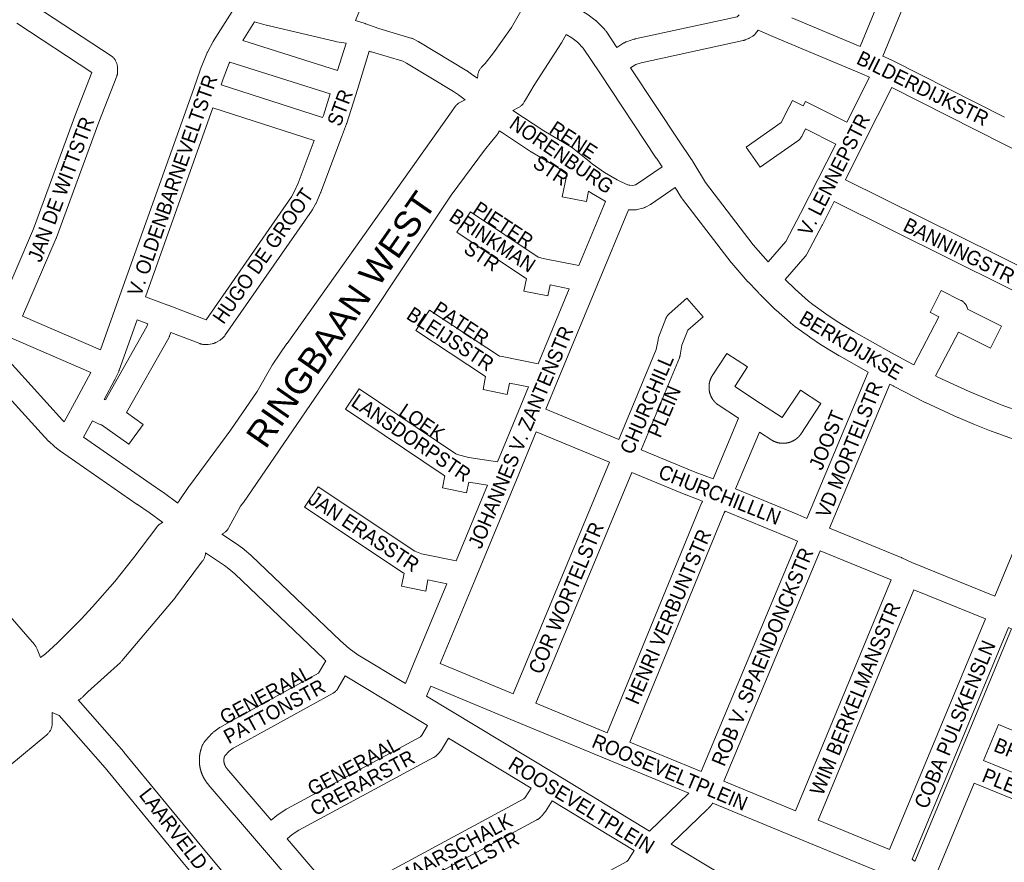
# Model space of a CAD drawing. Header units: metres. Extents: x 123819 to 142731, y 393440 to 405763.
# Tile 89 of 256: x 132066 to 132588, y 395333 to 395780. Entities that reach past the tile are written whole.
import ezdxf
from ezdxf.enums import TextEntityAlignment as Align

# ---------------------------------------------------------------- set-up
doc = ezdxf.new("R2010")
doc.units = ezdxf.units.M
doc.header["$MEASUREMENT"] = 0
for name, color, linetype, lineweight in [('gs-anno-wegen algemeen tekst', 7, 'Continuous', 0), ('gs-knt-aanvullende hoofdweg', 7, 'Continuous', 0), ('gs-knt-hoofdweg', 7, 'Continuous', 0), ('gs-knt-wegen algemeen', 7, 'Continuous', 0)]:
    doc.layers.add(name, color=color, linetype=linetype, lineweight=lineweight)
doc.styles.add('1.25mm', font='arial.ttf', dxfattribs={"height": 0.002})
doc.styles.add('Style-Arial', font='arial.ttf')

msp = doc.modelspace()

# ---------------------------------------------------------------- linework, layer by layer
at = {"layer": 'gs-knt-aanvullende hoofdweg', "color": 7, "linetype": 'Continuous', "flags": 128}
for points in [[(132362.99, 395785.08), (132363.39, 395784.83), (132366.68, 395782.76), (132366.91, 395782.6), (132367.15, 395782.44), (132370.84, 395779.69), (132371.08, 395779.51), (132371.15, 395779.45), (132371.2, 395779.4), (132371.3, 395779.32), (132371.45, 395779.19), (132371.48, 395779.16), (132371.52, 395779.12), (132371.73, 395778.91), (132375.74, 395774.81), (132375.97, 395774.56), (132376.19, 395774.3), (132376.4, 395774.04), (132376.6, 395773.76), (132382.35, 395765.23)], [(132406.38, 395701.92), (132403.31, 395706.47), (132403.27, 395706.53), (132373.35, 395751.7), (132364.52, 395764.8), (132361.41, 395767.99), (132358.42, 395770.21), (132355.52, 395772.04)], [(132389.58, 395754.39), (132415.77, 395714.85), (132421.63, 395706.18), (132422.43, 395705), (132422.45, 395704.96), (132422.62, 395704.7), (132422.63, 395704.69), (132422.65, 395704.65), (132429.29, 395693.54), (132454.69, 395660.39), (132462.57, 395651.47)], [(132515.75, 395592.92), (132500.44, 395601.51), (132500.24, 395601.63), (132491.24, 395607.07), (132490.96, 395607.24), (132484.7, 395611.4), (132484.47, 395611.56), (132477.31, 395616.71), (132477.11, 395616.86), (132476.92, 395617.01), (132474.42, 395619.07), (132474.2, 395619.25), (132466.85, 395625.79), (132466.58, 395626.04), (132458.34, 395634.11), (132458.1, 395634.36), (132457.87, 395634.62), (132456.66, 395636.04), (132452.15, 395640.59), (132452.01, 395640.75), (132451.86, 395640.91), (132443.26, 395650.65), (132443.09, 395650.85), (132442.92, 395651.05), (132417.11, 395684.75), (132416.94, 395684.98), (132416.88, 395685.06), (132416.86, 395685.1), (132416.83, 395685.14), (132416.78, 395685.22), (132416.62, 395685.46), (132413.36, 395690.92)], [(132471.66, 395642.08), (132476.96, 395636.9), (132484.07, 395630.58), (132486.28, 395628.77), (132493.13, 395623.84), (132499.14, 395619.84), (132507.9, 395614.55), (132528.05, 395603.24), (132536.12, 395598.76), (132539.87, 395596.83)], [(132614.49, 395550.28), (132607.4, 395552.36), (132607.18, 395552.43), (132598.28, 395555.34), (132598.06, 395555.41), (132581.07, 395561.56), (132580.85, 395561.64), (132572.14, 395565.1), (132571.99, 395565.16), (132563.36, 395568.81), (132563.14, 395568.91), (132546.12, 395576.75), (132545.83, 395576.89), (132529.15, 395585.45), (132528.94, 395585.57), (132527.2, 395586.53)], [(132551.45, 395590.89), (132552.55, 395590.33), (132569.32, 395582.6), (132577.77, 395579.03), (132586.29, 395575.64), (132597.08, 395571.74)]]:
    msp.add_lwpolyline(points, dxfattribs=at)
at = {"layer": 'gs-knt-hoofdweg', "color": 7, "linetype": 'Continuous', "flags": 128}
for points in [[(131655.89, 395934.71), (131709.79, 395868.97), (131744.34, 395831.88), (131744.6, 395831.59), (131808.36, 395756.02), (131959.34, 395579.46), (132073.38, 395448.41), (132073.61, 395448.14), (132073.82, 395447.85), (132074.03, 395447.56), (132074.21, 395447.26), (132074.39, 395446.96), (132074.55, 395446.64), (132074.7, 395446.32), (132074.83, 395445.99), (132076.56, 395441.43)], [(132308.34, 395748.83), (132308.54, 395750.38), (132308.6, 395750.75), (132308.67, 395751.11), (132308.76, 395751.47), (132308.87, 395751.83), (132309, 395752.19), (132309.14, 395752.53), (132309.29, 395752.87), (132309.47, 395753.2), (132309.65, 395753.53), (132309.86, 395753.84), (132310.07, 395754.14), (132310.3, 395754.44), (132310.55, 395754.72), (132310.81, 395754.99), (132311.79, 395755.98), (132312.49, 395756.68), (132316.96, 395762.36), (132326.49, 395775.71), (132336.55, 395793.56)], [(132355.52, 395772.04), (132353.23, 395768.04), (132353.12, 395767.86), (132353.01, 395767.68), (132338.52, 395745.24), (132333.95, 395737.42), (132333.27, 395736.25), (132333.06, 395735.92), (132332.84, 395735.6), (132332.6, 395735.28), (132332.34, 395734.98), (132332.08, 395734.7), (132331.79, 395734.42), (132331.5, 395734.16), (132331.19, 395733.92), (132330.87, 395733.69), (132330.54, 395733.47), (132330.2, 395733.28), (132329.86, 395733.1), (132327.21, 395731.81)], [(132149.5, 395523.44), (132149.55, 395523.55), (132149.73, 395523.89), (132149.92, 395524.22), (132150.13, 395524.55), (132155.38, 395532.28), (132155.57, 395532.55), (132177.56, 395562.29), (132191.51, 395582.64), (132199.49, 395596.57), (132199.65, 395596.84), (132199.83, 395597.11), (132207.3, 395608.04), (132207.38, 395608.16), (132294.58, 395730.96), (132296.6, 395733.8), (132296.82, 395734.1), (132297.06, 395734.39), (132297.31, 395734.66), (132297.57, 395734.93), (132297.84, 395735.18), (132298.13, 395735.42), (132298.42, 395735.64), (132298.73, 395735.86), (132299.05, 395736.05), (132299.37, 395736.24), (132299.7, 395736.4), (132301.88, 395737.43)], [(132320, 395720.97), (132319.94, 395720.82), (132319.81, 395720.49), (132319.65, 395720.16), (132319.48, 395719.84), (132319.3, 395719.53), (132319.1, 395719.22), (132318.89, 395718.93), (132318.67, 395718.64), (132315.88, 395715.25), (132312.14, 395710.71), (132294.47, 395686.84), (132248.21, 395617.15), (132248.15, 395617.06), (132184.23, 395523.73), (132184.1, 395523.55), (132183.97, 395523.38), (132182.71, 395521.73), (132176.56, 395510.46), (132176.38, 395510.14), (132176.18, 395509.84), (132175.97, 395509.54), (132175.74, 395509.24), (132175.5, 395508.97), (132175.25, 395508.7), (132174.99, 395508.44), (132174.71, 395508.2), (132174.43, 395507.96), (132174.13, 395507.75), (132173.83, 395507.54), (132173.51, 395507.35), (132173.19, 395507.18), (132172.86, 395507.02), (132172.82, 395507)], [(132076.56, 395441.43), (132079.3, 395443.5), (132085.58, 395449.26), (132098.18, 395461.87), (132104.2, 395468.32), (132115.98, 395481.75), (132126.21, 395494.49), (132138.26, 395510.66), (132138.49, 395510.96), (132138.74, 395511.24), (132139, 395511.51), (132139.27, 395511.78), (132139.55, 395512.02), (132139.84, 395512.26), (132140.15, 395512.48), (132140.46, 395512.68), (132140.79, 395512.87), (132141.12, 395513.05), (132141.45, 395513.2)], [(132164.19, 395497.12), (132164.13, 395496.6), (132164.08, 395496.22), (132164.01, 395495.85), (132163.92, 395495.47), (132163.82, 395495.11), (132163.69, 395494.75), (132163.55, 395494.39), (132163.39, 395494.04), (132163.22, 395493.7), (132163.03, 395493.37), (132162.82, 395493.05), (132162.6, 395492.73), (132148.3, 395473.49), (132148.15, 395473.29), (132147.99, 395473.1), (132119.79, 395439.7), (132119.56, 395439.43), (132119.31, 395439.18), (132119.05, 395438.93), (132101.79, 395423.27), (132099.1, 395420.61), (132098.83, 395420.35), (132098.55, 395420.11), (132098.25, 395419.88), (132097.95, 395419.67), (132097.64, 395419.47), (132097.32, 395419.28), (132096.99, 395419.11), (132096.67, 395418.96)], [(132082.89, 395412.37), (132082.82, 395406.54), (132082.81, 395406.15), (132082.77, 395405.77), (132082.72, 395405.39), (132082.66, 395405.01), (132082.57, 395404.64), (132082.46, 395404.27), (132082.34, 395403.9), (132082.2, 395403.54), (132082.04, 395403.19), (132081.87, 395402.85), (132081.68, 395402.52), (132081.47, 395402.19), (132081.25, 395401.88), (132081.02, 395401.57), (132080.77, 395401.28), (132080.5, 395401), (132080.23, 395400.74), (132079.94, 395400.48), (132060.37, 395384.19)]]:
    msp.add_lwpolyline(points, dxfattribs=at)
at = {"layer": 'gs-knt-wegen algemeen', "color": 7, "linetype": 'Continuous', "flags": 128}
for points in [[(132511.39, 395765.68), (132543.64, 395844), (132544.37, 395844.95)], [(132555.55, 395838.74), (132523.36, 395760.56)], [(132265.71, 395832.56), (132249.29, 395792.85), (132249.29, 395792.85), (132249.28, 395792.85), (132243.79, 395779.48)], [(132068.56, 395790.74), (132114.11, 395760.79), (132114.36, 395760.62), (132114.6, 395760.43), (132114.84, 395760.23), (132115.06, 395760.02), (132115.28, 395759.8), (132115.49, 395759.58), (132115.68, 395759.34), (132115.86, 395759.09), (132116.03, 395758.83), (132116.19, 395758.57), (132116.34, 395758.3), (132116.47, 395758.02), (132116.93, 395756.99), (132117.04, 395756.72), (132117.15, 395756.45), (132117.23, 395756.17), (132117.31, 395755.9), (132117.37, 395755.61), (132117.42, 395755.33), (132117.46, 395755.04), (132117.49, 395754.75), (132117.5, 395754.46), (132117.54, 395752.48), (132117.54, 395752.19), (132117.53, 395751.9), (132117.51, 395751.62), (132117.47, 395751.33), (132117.42, 395751.05), (132117.36, 395750.77), (132117.28, 395750.5), (132117.19, 395750.22), (132117.09, 395749.95), (132107.49, 395725.52), (132085.11, 395664.37), (132085.05, 395664.2), (132084.98, 395664.04), (132067.12, 395622.55)], [(132108.46, 395604.81), (132117.9, 395631.18), (132157.89, 395743.44), (132161.32, 395753.06), (132161.39, 395753.24), (132164.8, 395761.98), (132164.91, 395762.24), (132165.03, 395762.49), (132165.16, 395762.74), (132168.2, 395768.28), (132168.3, 395768.46), (132168.35, 395768.55), (132168.41, 395768.63), (132178.31, 395784.26)], [(132243.79, 395779.48), (132248.83, 395777.88), (132249.1, 395777.79), (132249.12, 395777.78), (132256.06, 395775.21), (132273.11, 395770.18), (132273.4, 395770.08), (132273.69, 395769.98), (132273.97, 395769.86), (132274.25, 395769.72), (132276.98, 395768.31), (132277.17, 395768.21), (132277.35, 395768.11), (132302.72, 395752.85), (132302.95, 395752.71), (132303.17, 395752.56), (132306, 395750.52), (132308.34, 395748.83)], [(132382.35, 395765.23), (132386.12, 395767.56), (132386.37, 395767.71), (132386.63, 395767.85), (132386.9, 395767.97), (132387.17, 395768.09), (132387.45, 395768.19), (132391.34, 395769.51), (132391.57, 395769.59), (132391.81, 395769.65), (132392.05, 395769.71), (132446.15, 395781.49), (132446.41, 395781.6), (132446.59, 395781.7), (132447.3, 395782.56)], [(132475.25, 395780.91), (132511.39, 395765.68)], [(132046.01, 395613.79), (132047.46, 395615.13), (132050.51, 395618.83), (132052.71, 395622.36), (132054.03, 395625.07), (132072.95, 395669.02), (132095.29, 395730.07), (132095.35, 395730.21), (132103.88, 395751.93), (132064.03, 395778.13)], [(132190.22, 395778.73), (132183.94, 395768.82)], [(132183.94, 395768.82), (132234.23, 395753.02), (132238.72, 395767.43), (132238.69, 395767.44), (132233.75, 395768.22), (132233.27, 395768.31), (132196.55, 395776.96), (132196.28, 395777.03), (132190.22, 395778.73)], [(132516.34, 395749.41), (132512.35, 395751.14), (132467.6, 395770), (132457.38, 395774.32), (132455.9, 395772.53), (132455.71, 395772.32), (132455.52, 395772.11), (132455.32, 395771.92), (132455.11, 395771.73), (132454.89, 395771.55), (132454.67, 395771.38), (132454.44, 395771.22), (132454.2, 395771.08), (132452.59, 395770.13), (132452.37, 395770), (132452.14, 395769.88), (132451.9, 395769.77), (132451.67, 395769.67), (132450.43, 395769.19), (132450.19, 395769.1), (132449.94, 395769.01), (132449.69, 395768.94), (132449.43, 395768.88), (132395.18, 395757.06), (132392.34, 395756.1), (132389.58, 395754.39)], [(132301.88, 395737.43), (132298.38, 395739.96), (132295.78, 395741.84), (132270.82, 395756.84), (132268.83, 395757.87), (132252.16, 395762.78), (132251.95, 395762.85), (132251.74, 395762.92), (132251.03, 395763.18), (132244.72, 395742.92)], [(132523.36, 395760.56), (132527.84, 395758.62), (132528.19, 395758.46), (132588.06, 395728.24)], [(132177.05, 395757.34), (132176.78, 395756.85), (132173.55, 395748.6), (132172.41, 395745.39)], [(132230.33, 395740.6), (132177.05, 395757.34)], [(132244.71, 395742.89), (132239.05, 395724.97), (132239, 395724.81), (132238.94, 395724.65), (132236.3, 395717.58), (132225.38, 395688.38), (132225.3, 395688.18), (132225.22, 395687.99), (132222.78, 395682.58), (132222.65, 395682.31), (132222.51, 395682.05), (132220.96, 395679.29), (132220.8, 395679.03), (132220.64, 395678.78), (132174.82, 395612.87), (132174.66, 395612.66), (132174.5, 395612.45), (132174.33, 395612.25), (132173.36, 395611.17), (132173.17, 395610.96), (132172.97, 395610.77), (132172.76, 395610.58), (132172.54, 395610.4), (132172.31, 395610.23), (132172.08, 395610.07), (132171.84, 395609.92), (132169.97, 395608.8), (132169.71, 395608.66), (132169.45, 395608.52), (132169.17, 395608.4), (132168.9, 395608.29), (132168.62, 395608.19), (132168.33, 395608.11), (132168.04, 395608.04), (132167.75, 395607.98), (132165.6, 395607.61), (132165.31, 395607.56), (132165.02, 395607.53), (132164.72, 395607.51), (132164.42, 395607.51), (132164.12, 395607.52), (132163.83, 395607.54), (132162.74, 395607.65), (132162.45, 395607.69), (132162.16, 395607.74), (132161.88, 395607.8), (132161.6, 395607.87), (132161.32, 395607.96), (132161.05, 395608.06), (132145.8, 395613.96)], [(132172.41, 395745.39), (132226.28, 395727.97), (132226.69, 395729.05), (132230.33, 395740.6)], [(132244.72, 395742.92), (132244.72, 395742.9), (132244.71, 395742.89)], [(132244.72, 395742.92), (132244.72, 395742.92), (132244.72, 395742.92)], [(132244.72, 395742.92), (132244.72, 395742.92), (132244.72, 395742.92)], [(132528.14, 395743.9), (132513.09, 395713.91), (132503.6, 395695.02)], [(132649.66, 395682.5), (132588.05, 395713.66), (132528.14, 395743.9)], [(132168.04, 395733.11), (132132.33, 395632.89)], [(132132.33, 395632.89), (132144.21, 395628.53), (132144.32, 395628.49), (132164.41, 395620.72), (132209.77, 395685.96), (132211.03, 395688.19), (132213.26, 395693.14), (132221.72, 395715.76), (132168.04, 395733.11)], [(132327.21, 395731.81), (132343.57, 395720.87), (132358.27, 395712.3), (132358.48, 395712.17), (132358.68, 395712.04), (132358.87, 395711.9), (132359.07, 395711.75), (132367, 395705.37), (132369.32, 395703.51), (132375.75, 395698.91), (132382.51, 395694.98), (132387.26, 395692.71), (132388.78, 395692.13), (132389.18, 395692.04)], [(132389.18, 395692.04), (132390.8, 395692.02), (132392.19, 395692.36), (132393.67, 395693.15), (132406.38, 395701.92)], [(132413.36, 395690.92), (132400.76, 395682.23), (132400.56, 395682.09), (132400.35, 395681.96), (132400.13, 395681.84), (132397.6, 395680.49), (132397.36, 395680.37), (132397.12, 395680.26), (132396.87, 395680.15), (132396.61, 395680.06), (132396.35, 395679.98), (132396.09, 395679.91), (132393.09, 395679.17), (132392.82, 395679.11), (132392.54, 395679.06), (132392.27, 395679.02), (132391.99, 395679), (132391.71, 395678.99), (132391.43, 395678.98), (132388.55, 395679.03)], [(132503.6, 395695.02), (132625.23, 395634.57)], [(132362.16, 395649.41), (132376.32, 395683.52)], [(132497.71, 395683.41), (132491.38, 395671.04), (132491.33, 395670.94), (132483.04, 395655.43), (132482.9, 395655.17), (132482.74, 395654.92), (132482.58, 395654.68), (132482.4, 395654.45), (132482.21, 395654.22), (132471.66, 395642.08)], [(132619.36, 395622.95), (132497.71, 395683.41)], [(132388.55, 395679.03), (132372.13, 395639.45), (132350.5, 395587.33), (132344.63, 395573.22)], [(132141.45, 395513.2), (132134.2, 395518.51), (132128.07, 395522.62), (132127.97, 395522.68), (132087.27, 395550.98), (132087.21, 395551.03), (132087.01, 395551.17), (132086.96, 395551.21), (132086.95, 395551.22), (132084.08, 395553.48), (132083.91, 395553.62), (132083.74, 395553.77), (132081.4, 395555.89), (132081.24, 395556.03), (132081.1, 395556.18), (132078.9, 395558.44), (132078.75, 395558.59), (132040.82, 395600.15), (131992.07, 395653.7), (131984.66, 395661.86)], [(132340.53, 395597.28), (132357.08, 395637.16)], [(132067.12, 395622.55), (132108.46, 395604.81)], [(132127.95, 395620.62), (132118.38, 395593.9), (132118.32, 395593.73), (132118.25, 395593.56), (132118.15, 395593.34), (132116.11, 395588.97), (132116.03, 395588.8), (132115.93, 395588.62), (132110.42, 395578.46)], [(132110.42, 395578.46), (132111.09, 395578.15), (132133.09, 395617.11), (132133.62, 395618.55)], [(132133.62, 395618.55), (132127.95, 395620.62)], [(132103.39, 395592.81), (132060.95, 395611.03)], [(132054.78, 395604.16), (132088.3, 395567.45), (132089.14, 395566.58), (132095.69, 395578.63)], [(132095.69, 395578.64), (132103.39, 395592.81)], [(132483.21, 395515.22), (132515.75, 395592.92)], [(132527.2, 395586.53), (132495.22, 395510.18)], [(132318.96, 395545.39), (132330.1, 395572.2), (132335.44, 395585.03)], [(132095.69, 395578.63), (132095.69, 395578.63), (132095.69, 395578.64)], [(132095.69, 395578.63), (132095.69, 395578.63), (132095.69, 395578.64)], [(132344.63, 395573.22), (132383.4, 395557.22)], [(132339.63, 395561.2), (132329.04, 395535.72)], [(132378.4, 395545.19), (132339.63, 395561.2)], [(132395.23, 395551.75), (132423.82, 395539.91), (132433.41, 395536.27)], [(132582.85, 395474.06), (132614.49, 395550.28)], [(132327.3, 395422.23), (132378.4, 395545.19)], [(132390.23, 395539.73), (132339.33, 395417.25)], [(132427.81, 395524.47), (132419.11, 395527.77), (132418.93, 395527.84), (132390.23, 395539.73)], [(132329.04, 395535.72), (132307.15, 395482.9), (132288.62, 395438.25)], [(132297.17, 395492.85), (132313.81, 395532.98)], [(132445.33, 395531.02), (132478.28, 395517.34), (132478.36, 395517.31), (132483.21, 395515.22)], [(132377.19, 395401.6), (132427.33, 395523.48), (132427.44, 395523.75), (132427.57, 395524.01), (132427.81, 395524.47)], [(132439.26, 395518.25), (132389.22, 395396.62)], [(132439.77, 395519.23), (132439.26, 395518.25)], [(132478.18, 395503.21), (132473.25, 395505.34), (132439.77, 395519.23)], [(132495.22, 395510.18), (132533.24, 395494.56), (132533.39, 395494.49), (132533.54, 395494.43), (132538.91, 395491.9), (132582.85, 395474.06)], [(132172.82, 395507), (132181.56, 395501.1), (132181.82, 395500.91), (132184.5, 395498.91), (132184.64, 395498.8), (132184.78, 395498.68), (132188.2, 395495.81), (132188.37, 395495.67), (132188.52, 395495.52), (132235.73, 395450.27), (132240.38, 395446.33), (132244.98, 395442.95)], [(132427, 395380.94), (132478.18, 395503.21)], [(132490.19, 395498.17), (132439.03, 395375.96)], [(132527.9, 395482.68), (132490.19, 395498.17)], [(132227.94, 395439.81), (132227.16, 395440.47), (132227.01, 395440.6), (132226.86, 395440.74), (132179.67, 395485.97), (132176.55, 395488.6), (132174.14, 395490.4), (132164.19, 395497.12)], [(132477.1, 395360.21), (132527.9, 395482.68)], [(132270.17, 395427.74), (132274.1, 395437.22), (132292.09, 395480.6)], [(132539.84, 395477.47), (132489.13, 395355.24)], [(132577.86, 395462.03), (132539.84, 395477.47)], [(132527.02, 395339.58), (132577.86, 395462.03)], [(132540.37, 395333.39), (132540.47, 395333.28), (132562.29, 395385.84), (132575.21, 395416.96), (132591.75, 395456.79), (132590.06, 395457.48), (132539.01, 395334.52), (132539.17, 395334.42), (132539.43, 395334.24), (132539.68, 395334.05), (132539.92, 395333.84), (132540.15, 395333.62), (132540.36, 395333.4), (132540.37, 395333.39), (132540.37, 395333.39)], [(132176.78, 395407.15), (132224, 395433.16), (132227.94, 395439.81)], [(132244.98, 395442.95), (132270.17, 395427.74)], [(132288.62, 395438.25), (132327.3, 395422.23)], [(132238.31, 395431.76), (132234.3, 395424.99), (132234.14, 395424.73), (132233.96, 395424.47), (132233.76, 395424.22), (132233.56, 395423.98), (132233.34, 395423.75), (132233.12, 395423.53), (132232.88, 395423.32), (132232.63, 395423.12), (132232.38, 395422.94), (132232.11, 395422.77), (132231.84, 395422.61), (132183.05, 395395.75)], [(132281.93, 395405.43), (132269.92, 395412.68), (132238.31, 395431.76)], [(132283.64, 395426.22), (132281.44, 395420.93)], [(132281.44, 395420.93), (132294.22, 395413.21), (132349.39, 395379.9), (132349.39, 395379.9), (132399.71, 395349.44), (132420.51, 395369.54), (132378.24, 395387.08), (132328.32, 395407.71), (132328.32, 395407.72), (132283.64, 395426.22)], [(132096.67, 395418.96), (132120.75, 395391.41), (132120.87, 395391.26), (132162.18, 395341.03), (132205.31, 395289.17), (132243.38, 395246.32), (132276.67, 395210.17), (132304.13, 395184.19), (132327.92, 395163.27)], [(132339.33, 395417.25), (132377.19, 395401.6)], [(132319.25, 395153.56), (132295.44, 395174.49), (132295.27, 395174.65), (132267.55, 395200.87), (132267.39, 395201.02), (132267.24, 395201.19), (132233.76, 395237.55), (132233.68, 395237.63), (132195.51, 395280.6), (132195.37, 395280.76), (132152.16, 395332.72), (132152.14, 395332.75), (132110.88, 395382.91), (132086.54, 395410.77), (132082.89, 395412.37)], [(132230.03, 395298.78), (132193.28, 395341.75), (132165.6, 395374.15), (132165.5, 395374.27), (132165.39, 395374.4), (132165.29, 395374.52), (132165.19, 395374.64), (132165.09, 395374.77), (132164.99, 395374.9), (132164.9, 395375.02), (132164.8, 395375.15), (132164.71, 395375.28), (132164.61, 395375.41), (132164.52, 395375.54), (132164.43, 395375.67), (132164.33, 395375.8), (132164.24, 395375.93), (132164.15, 395376.07), (132164.07, 395376.2), (132163.98, 395376.34), (132163.89, 395376.47), (132163.81, 395376.61), (132163.73, 395376.74), (132163.64, 395376.88), (132163.56, 395377.02), (132163.48, 395377.16), (132163.4, 395377.3), (132163.33, 395377.44), (132163.25, 395377.58), (132163.17, 395377.72), (132163.1, 395377.86), (132163.03, 395378), (132162.95, 395378.14), (132162.88, 395378.29), (132162.81, 395378.43), (132162.74, 395378.58), (132162.68, 395378.72), (132162.61, 395378.87), (132162.55, 395379.01), (132162.48, 395379.16), (132162.42, 395379.31), (132162.36, 395379.46), (132162.3, 395379.6), (132162.24, 395379.75), (132162.18, 395379.9), (132162.12, 395380.05), (132162.07, 395380.2), (132162.01, 395380.35), (132161.96, 395380.5), (132161.91, 395380.65), (132161.86, 395380.8), (132161.81, 395380.96), (132161.76, 395381.11), (132161.71, 395381.26), (132161.67, 395381.42), (132161.62, 395381.57), (132161.58, 395381.72), (132161.54, 395381.88), (132161.5, 395382.03), (132161.46, 395382.19), (132161.42, 395382.34), (132161.39, 395382.5), (132161.35, 395382.66), (132161.32, 395382.81), (132161.28, 395382.97), (132161.25, 395383.13), (132161.22, 395383.28), (132161.19, 395383.44), (132161.16, 395383.6), (132161.14, 395383.76), (132161.11, 395383.91), (132161.09, 395384.07), (132161.06, 395384.23), (132161.04, 395384.39), (132161.02, 395384.55), (132161, 395384.71), (132160.99, 395384.87), (132160.97, 395385.03), (132160.96, 395385.18), (132160.94, 395385.34), (132160.93, 395385.5), (132160.92, 395385.66), (132160.91, 395385.82), (132160.9, 395385.98), (132160.89, 395386.14), (132160.89, 395386.3), (132160.88, 395386.46), (132160.88, 395386.62), (132160.88, 395386.78), (132160.88, 395386.94), (132160.88, 395387.1), (132160.88, 395387.26), (132160.88, 395387.42), (132160.89, 395387.58), (132160.89, 395387.74), (132160.9, 395387.9), (132160.91, 395388.06), (132160.92, 395388.22), (132160.93, 395388.38), (132160.94, 395388.54), (132160.95, 395388.7), (132160.97, 395388.86), (132160.98, 395389.02), (132161, 395389.18), (132161.02, 395389.34), (132161.04, 395389.5), (132161.06, 395389.65), (132161.08, 395389.81), (132161.11, 395389.97), (132161.13, 395390.13), (132161.16, 395390.29), (132161.19, 395390.44), (132161.22, 395390.6), (132161.25, 395390.76), (132161.28, 395390.91), (132161.31, 395391.07), (132161.34, 395391.23), (132161.38, 395391.39), (132161.42, 395391.54), (132161.45, 395391.7), (132161.49, 395391.85), (132161.53, 395392.01), (132161.58, 395392.16), (132161.62, 395392.31), (132161.66, 395392.47), (132161.71, 395392.62), (132161.75, 395392.77), (132161.8, 395392.93), (132161.85, 395393.08), (132162.19, 395394.11), (132162.28, 395394.38), (132162.38, 395394.65), (132162.5, 395394.91), (132162.63, 395395.17), (132162.77, 395395.42), (132163.4, 395396.5), (132163.55, 395396.75), (132163.71, 395396.98), (132163.89, 395397.22), (132164.07, 395397.44), (132164.26, 395397.65), (132167.56, 395401.19), (132167.78, 395401.41), (132168, 395401.62), (132168.24, 395401.82), (132168.48, 395402.01), (132171.42, 395404.15), (132171.65, 395404.31), (132171.88, 395404.46), (132172.12, 395404.59), (132176.77, 395407.15)], [(132176.77, 395407.15), (132176.77, 395407.15), (132176.78, 395407.15)], [(132176.77, 395407.15), (132176.77, 395407.15), (132176.78, 395407.15)], [(132198.96, 395355.15), (132201.99, 395357.73), (132202.21, 395357.9), (132202.43, 395358.07), (132202.66, 395358.22), (132206.77, 395360.89), (132206.99, 395361.02), (132207.22, 395361.15), (132278.22, 395399.5), (132278.9, 395400.38), (132281.93, 395405.43)], [(132584.74, 395405.95), (132576.82, 395386.88)], [(132576.82, 395386.88), (132620.1, 395369.15), (132628.71, 395387.71), (132584.74, 395405.95)], [(132293.08, 395398.7), (132289.86, 395393.34), (132289.72, 395393.12), (132289.58, 395392.91), (132289.42, 395392.7), (132288.11, 395391.01), (132287.91, 395390.77), (132287.7, 395390.53), (132287.48, 395390.31), (132287.25, 395390.1), (132286.24, 395389.22), (132286.02, 395389.03), (132285.79, 395388.86), (132285.55, 395388.69), (132285.3, 395388.54), (132285.05, 395388.4), (132213.63, 395349.82), (132210.1, 395347.53), (132207.42, 395345.25)], [(132336.92, 395372.22), (132293.08, 395398.7)], [(132183.04, 395395.74), (132178.76, 395393.38), (132176.66, 395391.85), (132174.34, 395389.37), (132174.24, 395389.06), (132174.22, 395389.01), (132174.2, 395388.96), (132174.19, 395388.91), (132174.17, 395388.86), (132174.16, 395388.8), (132174.14, 395388.75), (132174.13, 395388.7), (132174.11, 395388.65), (132174.1, 395388.59), (132174.09, 395388.54), (132174.07, 395388.49), (132174.06, 395388.43), (132174.05, 395388.38), (132174.04, 395388.33), (132174.03, 395388.27), (132174.02, 395388.22), (132174.01, 395388.17), (132174, 395388.11), (132173.99, 395388.06), (132173.98, 395388), (132173.97, 395387.95), (132173.96, 395387.9), (132173.95, 395387.84), (132173.95, 395387.79), (132173.94, 395387.73), (132173.94, 395387.68), (132173.93, 395387.63), (132173.92, 395387.57), (132173.92, 395387.52), (132173.91, 395387.46), (132173.91, 395387.41), (132173.91, 395387.35), (132173.9, 395387.3), (132173.9, 395387.25), (132173.9, 395387.19), (132173.9, 395387.14), (132173.9, 395387.08), (132173.9, 395387.03), (132173.9, 395386.97), (132173.9, 395386.92), (132173.9, 395386.86), (132173.9, 395386.81), (132173.9, 395386.75), (132173.9, 395386.7), (132173.9, 395386.64), (132173.91, 395386.59), (132173.91, 395386.54), (132173.91, 395386.48), (132173.92, 395386.43), (132173.92, 395386.37), (132173.93, 395386.32), (132173.93, 395386.26), (132173.94, 395386.21), (132173.94, 395386.16), (132173.95, 395386.1), (132173.96, 395386.05), (132173.96, 395385.99), (132173.97, 395385.94), (132173.98, 395385.89), (132173.99, 395385.83), (132174, 395385.78), (132174.01, 395385.72), (132174.02, 395385.67), (132174.03, 395385.62), (132174.04, 395385.56), (132174.05, 395385.51), (132174.07, 395385.46), (132174.08, 395385.4), (132174.09, 395385.35), (132174.1, 395385.3), (132174.12, 395385.25), (132174.13, 395385.19), (132174.15, 395385.14), (132174.16, 395385.09), (132174.18, 395385.04), (132174.19, 395384.98), (132174.21, 395384.93), (132174.23, 395384.88), (132174.24, 395384.83), (132174.26, 395384.78), (132174.28, 395384.72), (132174.3, 395384.67), (132174.32, 395384.62), (132174.33, 395384.57), (132174.35, 395384.52), (132174.37, 395384.47), (132174.39, 395384.42), (132174.42, 395384.37), (132174.44, 395384.32), (132174.46, 395384.27), (132174.48, 395384.22), (132174.5, 395384.17), (132174.53, 395384.12), (132174.55, 395384.07), (132174.57, 395384.02), (132174.6, 395383.97), (132174.62, 395383.92), (132174.65, 395383.87), (132174.67, 395383.83), (132174.7, 395383.78), (132174.72, 395383.73), (132174.75, 395383.68), (132174.78, 395383.63), (132174.8, 395383.59), (132174.83, 395383.54), (132174.86, 395383.49), (132174.89, 395383.45), (132174.92, 395383.4), (132174.95, 395383.35), (132174.98, 395383.31), (132175.01, 395383.26), (132175.04, 395383.22), (132175.07, 395383.17), (132175.1, 395383.13), (132175.13, 395383.08), (132175.16, 395383.04), (132175.19, 395382.99), (132175.23, 395382.95), (132175.26, 395382.91), (132175.29, 395382.86), (132175.33, 395382.82), (132175.36, 395382.78), (132175.39, 395382.74), (132175.43, 395382.69), (132175.46, 395382.65), (132175.5, 395382.61), (132198.96, 395355.15)], [(132183.05, 395395.75), (132183.05, 395395.74), (132183.04, 395395.74)], [(132183.05, 395395.75), (132183.05, 395395.74), (132183.04, 395395.74)], [(132389.22, 395396.62), (132427, 395380.94)], [(132235.71, 395312.17), (132239.38, 395315.28), (132239.6, 395315.46), (132239.82, 395315.62), (132240.05, 395315.78), (132244.16, 395318.44), (132244.38, 395318.58), (132244.61, 395318.71), (132333.07, 395366.44), (132333.09, 395366.46), (132333.68, 395367.19), (132336.92, 395372.22)], [(132439.03, 395375.96), (132477.1, 395360.21)], [(132571.83, 395374.86), (132552.18, 395327.53), (132552.07, 395327.27), (132551.94, 395327.01), (132551.8, 395326.76), (132551.65, 395326.52), (132551.5, 395326.28), (132550.32, 395324.61), (132550.14, 395324.37), (132549.94, 395324.13), (132549.74, 395323.89), (132549.52, 395323.67), (132549.29, 395323.46), (132549.05, 395323.27), (132548.81, 395323.08), (132548.55, 395322.9), (132546.87, 395321.81), (132546.66, 395321.68), (132546.45, 395321.55), (132546.22, 395321.44), (132546, 395321.33), (132543.28, 395320.1)], [(132615.61, 395356.92), (132571.83, 395374.86)], [(132348.06, 395365.48), (132344.44, 395359.86), (132344.32, 395359.67), (132344.19, 395359.49), (132344.05, 395359.31), (132342.89, 395357.86), (132342.7, 395357.64), (132342.51, 395357.43), (132342.3, 395357.22), (132342.09, 395357.03), (132341.08, 395356.15), (132340.86, 395355.96), (132340.63, 395355.79), (132340.39, 395355.62), (132340.14, 395355.47), (132339.89, 395355.32), (132251.02, 395307.38), (132247.48, 395305.08), (132244.18, 395302.28)], [(132391.57, 395339.15), (132348.06, 395365.48)], [(132528.05, 395325.07), (132478.14, 395345.69), (132433.27, 395364.25), (132433.2, 395364.15), (132433.12, 395364.05), (132433.04, 395363.94), (132432.96, 395363.84), (132432.88, 395363.74), (132432.8, 395363.63), (132432.72, 395363.53), (132432.64, 395363.43), (132432.56, 395363.33), (132432.47, 395363.23), (132432.39, 395363.13), (132432.31, 395363.03), (132432.22, 395362.93), (132432.14, 395362.83), (132432.05, 395362.73), (132431.96, 395362.63), (132431.88, 395362.53), (132431.79, 395362.43), (132431.7, 395362.34), (132431.62, 395362.24), (132431.53, 395362.14), (132431.44, 395362.05), (132431.35, 395361.95), (132431.26, 395361.86), (132431.17, 395361.76), (132431.08, 395361.67), (132430.99, 395361.57), (132430.9, 395361.48), (132430.81, 395361.39), (132430.71, 395361.3), (132430.62, 395361.2), (132430.53, 395361.11), (132430.51, 395361.09), (132411.24, 395342.47), (132458.11, 395314.09)], [(132489.13, 395355.24), (132527.02, 395339.58)], [(132207.42, 395345.25), (132235.71, 395312.17)], [(132272.18, 395269.57), (132273.68, 395271), (132273.87, 395271.18), (132274.07, 395271.35), (132274.28, 395271.51), (132274.49, 395271.66), (132274.71, 395271.81), (132279.72, 395274.95), (132279.9, 395275.06), (132280.08, 395275.16), (132387.6, 395333.28), (132388.31, 395334), (132391.57, 395339.15)]]:
    msp.add_lwpolyline(points, dxfattribs=at)
for points in [[(132462.57, 395651.47), (132471.9, 395662.21), (132479.82, 395677.03), (132489.04, 395695.04), (132498.53, 395713.93), (132482.47, 395722), (132480.47, 395718.01), (132480.33, 395717.75), (132480.18, 395717.5), (132480.02, 395717.25), (132479.85, 395717.01), (132479.67, 395716.78), (132479.48, 395716.56), (132479.28, 395716.35), (132479.07, 395716.15), (132478.85, 395715.95), (132478.62, 395715.77), (132478.38, 395715.59), (132458.34, 395701.59, -0.390367), (132458.33, 395701.59), (132450.88, 395712.25, -0.390367), (132450.88, 395712.26), (132469.57, 395725.32), (132473.76, 395733.66), (132475.46, 395737.04, -0.368554), (132475.47, 395737.04), (132481.27, 395734.13), (132482.48, 395736.55, -0.368544), (132482.5, 395736.55), (132504.37, 395725.57), (132516.34, 395749.41)], [(132376.32, 395683.52), (132376.2, 395683.59), (132368.94, 395687.81), (132368.67, 395687.97), (132368.42, 395688.14), (132367.28, 395688.96), (132366.16, 395683.41, -0.37037), (132366.15, 395683.4), (132353.4, 395685.98, -0.370368), (132353.39, 395685.99), (132355.61, 395696.96), (132355.76, 395697.7), (132351.29, 395701.3), (132336.84, 395709.73), (132336.67, 395709.83), (132336.5, 395709.94), (132321.74, 395719.81), (132320, 395720.97)], [(132357.08, 395637.16), (132346.99, 395639.23), (132345.8, 395633.35, -0.370368), (132345.79, 395633.35), (132333.04, 395635.92, -0.37037), (132333.04, 395635.93), (132334.37, 395642.52), (132334.2, 395642.61), (132333.94, 395642.78), (132297.45, 395667.12, -0.384784), (132297.44, 395667.13), (132304.66, 395677.94, -0.384782), (132304.67, 395677.95), (132340.64, 395653.96), (132341.29, 395653.69), (132343.2, 395653.29), (132362.16, 395649.41)], [(132539.87, 395596.83), (132553.14, 395622.32), (132548.64, 395624.58, -0.368512), (132548.63, 395624.59), (132554.46, 395636.22, -0.368513), (132554.47, 395636.22), (132564.88, 395631), (132565.16, 395630.85), (132565.43, 395630.69), (132565.69, 395630.52), (132565.94, 395630.33), (132566.19, 395630.14), (132566.42, 395629.93), (132566.64, 395629.71), (132566.85, 395629.48), (132567.06, 395629.24), (132567.24, 395628.99), (132567.42, 395628.73), (132567.59, 395628.47), (132567.74, 395628.19), (132567.88, 395627.91), (132568, 395627.63), (132568.11, 395627.33), (132568.21, 395627.03), (132568.29, 395626.73), (132568.36, 395626.43), (132568.37, 395626.34), (132586.36, 395617.33), (132586.36, 395617.32, -0.399517), (132586.37, 395617.31), (132586.37, 395617.31)], [(132383.4, 395557.22), (132403.25, 395604.95), (132404.19, 395610.09), (132404.25, 395610.38), (132404.32, 395610.66), (132404.41, 395610.94), (132404.51, 395611.22), (132408.32, 395621.29), (132408.44, 395621.58), (132408.58, 395621.87), (132408.73, 395622.16), (132408.89, 395622.43), (132409.07, 395622.7), (132409.25, 395622.95), (132409.45, 395623.2), (132409.67, 395623.44), (132409.89, 395623.67), (132410.12, 395623.88), (132419.54, 395632.12, -0.376594), (132419.55, 395632.12), (132428.12, 395622.34, -0.376594), (132428.11, 395622.32), (132419.92, 395615.15), (132416.89, 395607.15), (132415.93, 395601.91), (132415.87, 395601.64), (132415.8, 395601.37), (132415.73, 395601.11), (132415.64, 395600.84), (132415.53, 395600.59), (132395.23, 395551.75)], [(132335.44, 395585.03), (132325.32, 395587.09), (132324.12, 395581.13, -0.370369), (132324.11, 395581.13), (132311.36, 395583.7, -0.370367), (132311.36, 395583.71), (132312.74, 395590.56), (132275.75, 395614.92, -0.38486), (132275.75, 395614.94), (132282.9, 395625.79, -0.38486), (132282.91, 395625.8), (132319.5, 395601.7), (132320.17, 395601.43), (132321.53, 395601.15), (132340.53, 395597.28)], [(132145.8, 395613.96), (132145.13, 395612.13), (132145.03, 395611.88), (132144.93, 395611.64), (132144.81, 395611.4), (132144.69, 395611.17), (132122.25, 395571.44), (132131, 395565.22, -0.384564), (132131, 395565.21), (132123.47, 395554.61, -0.384562), (132123.46, 395554.61), (132108.95, 395564.91), (132108.85, 395564.93), (132108.55, 395565.02), (132108.24, 395565.12), (132107.95, 395565.23), (132107.66, 395565.36), (132104.19, 395567), (132099.49, 395558.35), (132135.36, 395533.4), (132141.56, 395529.25), (132141.79, 395529.09), (132149.5, 395523.44)], [(132586.37, 395617.31), (132580.54, 395605.69, -0.368511), (132580.53, 395605.69), (132563.58, 395614.18), (132551.45, 395590.89)], [(132433.41, 395536.27), (132446.95, 395568.41), (132436.05, 395575.59), (132435.82, 395575.75), (132435.59, 395575.92), (132435.5, 395576), (132435.4, 395576.08), (132435.3, 395576.16), (132435.21, 395576.24), (132435.11, 395576.32), (132435.02, 395576.41), (132434.93, 395576.49), (132434.83, 395576.58), (132434.74, 395576.66), (132434.65, 395576.75), (132434.56, 395576.84), (132434.48, 395576.93), (132434.39, 395577.02), (132434.3, 395577.11), (132434.22, 395577.2), (132434.14, 395577.3), (132434.05, 395577.39), (132433.97, 395577.49), (132433.89, 395577.58), (132433.81, 395577.68), (132433.73, 395577.78), (132433.65, 395577.88), (132433.58, 395577.98), (132433.5, 395578.08), (132433.43, 395578.18), (132433.35, 395578.28), (132433.28, 395578.38), (132433.21, 395578.48), (132433.14, 395578.59), (132433.07, 395578.69), (132433, 395578.8), (132432.94, 395578.91), (132432.87, 395579.01), (132432.81, 395579.12), (132432.75, 395579.23), (132432.68, 395579.34), (132432.62, 395579.45), (132432.56, 395579.56), (132432.51, 395579.67), (132432.45, 395579.78), (132432.39, 395579.9), (132432.34, 395580.01), (132432.29, 395580.12), (132432.23, 395580.24), (132432.18, 395580.35), (132432.13, 395580.47), (132432.09, 395580.58), (132432.04, 395580.7), (132431.99, 395580.82), (132431.95, 395580.93), (132431.91, 395581.05), (132431.86, 395581.17), (132431.82, 395581.29), (132431.78, 395581.41), (132431.75, 395581.53), (132431.71, 395581.65), (132431.67, 395581.77), (132431.64, 395581.89), (132431.61, 395582.01), (132431.58, 395582.13), (132431.55, 395582.25), (132431.52, 395582.37), (132431.49, 395582.5), (132431.46, 395582.62), (132431.44, 395582.74), (132431.42, 395582.87), (132431.39, 395582.99), (132431.37, 395583.11), (132431.35, 395583.24), (132431.34, 395583.36), (132431.32, 395583.49), (132431.3, 395583.61), (132431.29, 395583.74), (132431.28, 395583.86), (132431.27, 395583.99), (132431.26, 395584.11), (132431.25, 395584.24), (132431.24, 395584.36), (132431.24, 395584.49), (132431.23, 395584.61), (132431.23, 395584.74), (132431.23, 395584.86), (132431.23, 395584.99), (132431.23, 395585.11), (132431.23, 395585.24), (132431.23, 395585.36), (132431.24, 395585.49), (132431.25, 395585.61), (132431.25, 395585.74), (132431.26, 395585.87), (132431.27, 395585.99), (132431.29, 395586.12), (132431.3, 395586.24), (132431.31, 395586.37), (132431.33, 395586.49), (132431.35, 395586.61), (132431.37, 395586.74), (132431.39, 395586.86), (132431.41, 395586.99), (132431.43, 395587.11), (132431.45, 395587.23), (132431.48, 395587.36), (132431.51, 395587.48), (132431.54, 395587.6), (132431.56, 395587.72), (132431.6, 395587.84), (132431.63, 395587.97), (132431.66, 395588.09), (132431.7, 395588.21), (132431.73, 395588.33), (132431.77, 395588.45), (132431.81, 395588.57), (132431.85, 395588.68), (132431.89, 395588.8), (132431.93, 395588.92), (132431.98, 395589.04), (132432.02, 395589.16), (132432.07, 395589.27), (132432.12, 395589.39), (132432.17, 395589.5), (132432.22, 395589.62), (132432.27, 395589.73), (132432.32, 395589.85), (132432.37, 395589.96), (132432.43, 395590.07), (132432.49, 395590.19), (132432.54, 395590.3), (132432.6, 395590.41), (132432.74, 395590.65), (132432.89, 395590.89), (132440.73, 395602.84, -0.384889), (132440.74, 395602.84), (132451.61, 395595.71, -0.384886), (132451.61, 395595.7), (132444.85, 395585.38), (132458.62, 395576.31), (132458.63, 395576.3), (132458.63, 395576.3)], [(132313.81, 395532.98), (132303.78, 395534.45), (132302.67, 395528.92, -0.370374), (132302.66, 395528.92), (132289.91, 395531.49, -0.370374), (132289.91, 395531.5), (132291.18, 395537.81), (132290.98, 395537.9), (132290.7, 395538.04), (132290.43, 395538.2), (132290.16, 395538.36), (132238.4, 395573.28, -0.384724), (132238.4, 395573.29), (132245.67, 395584.07, -0.384724), (132245.68, 395584.07), (132296.92, 395549.51), (132297.71, 395549.18), (132303.8, 395547.6), (132318.96, 395545.39)], [(132458.63, 395576.3), (132470.1, 395568.78), (132479.74, 395583.4, -0.384855), (132479.75, 395583.41), (132490.61, 395576.25, -0.384856), (132490.61, 395576.24), (132479.9, 395559.98), (132479.74, 395559.75), (132479.57, 395559.52), (132479.49, 395559.42), (132479.41, 395559.33), (132479.33, 395559.23), (132479.25, 395559.13), (132479.17, 395559.04), (132479.08, 395558.95), (132479, 395558.85), (132478.91, 395558.76), (132478.82, 395558.67), (132478.74, 395558.58), (132478.65, 395558.49), (132478.56, 395558.4), (132478.47, 395558.32), (132478.38, 395558.23), (132478.28, 395558.15), (132478.19, 395558.06), (132478.1, 395557.98), (132478, 395557.9), (132477.91, 395557.82), (132477.81, 395557.74), (132477.71, 395557.66), (132477.61, 395557.58), (132477.51, 395557.5), (132477.41, 395557.43), (132477.31, 395557.35), (132477.21, 395557.28), (132477.11, 395557.21), (132477, 395557.14), (132476.9, 395557.07), (132476.79, 395557), (132476.69, 395556.93), (132476.58, 395556.87), (132476.47, 395556.8), (132476.37, 395556.74), (132476.26, 395556.67), (132476.15, 395556.61), (132476.04, 395556.55), (132475.93, 395556.49), (132475.82, 395556.43), (132475.71, 395556.38), (132475.59, 395556.32), (132475.48, 395556.27), (132475.37, 395556.21), (132475.25, 395556.16), (132475.14, 395556.11), (132475.02, 395556.06), (132474.91, 395556.01), (132474.79, 395555.97), (132474.67, 395555.92), (132474.55, 395555.88), (132474.44, 395555.83), (132474.32, 395555.79), (132474.2, 395555.75), (132474.08, 395555.71), (132473.96, 395555.67), (132473.84, 395555.64), (132473.72, 395555.6), (132473.6, 395555.57), (132473.48, 395555.53), (132473.36, 395555.5), (132473.24, 395555.47), (132473.11, 395555.44), (132472.99, 395555.42), (132472.87, 395555.39), (132472.75, 395555.37), (132472.62, 395555.34), (132472.5, 395555.32), (132472.37, 395555.3), (132472.25, 395555.28), (132472.13, 395555.26), (132472, 395555.25), (132471.88, 395555.23), (132471.75, 395555.22), (132471.63, 395555.2), (132471.5, 395555.19), (132471.38, 395555.18), (132471.25, 395555.17), (132471.13, 395555.17), (132471, 395555.16), (132470.88, 395555.16), (132470.75, 395555.15), (132470.62, 395555.15), (132470.5, 395555.15), (132470.37, 395555.15), (132470.25, 395555.16), (132470.12, 395555.16), (132470, 395555.17), (132469.87, 395555.17), (132469.75, 395555.18), (132469.62, 395555.19), (132469.5, 395555.2), (132469.37, 395555.21), (132469.25, 395555.23), (132469.12, 395555.24), (132469, 395555.26), (132468.87, 395555.27), (132468.75, 395555.29), (132468.63, 395555.31), (132468.5, 395555.33), (132468.38, 395555.36), (132468.26, 395555.38), (132468.13, 395555.41), (132468.01, 395555.43), (132467.89, 395555.46), (132467.77, 395555.49), (132467.64, 395555.52), (132467.52, 395555.56), (132467.4, 395555.59), (132467.28, 395555.62), (132467.16, 395555.66), (132467.04, 395555.7), (132466.92, 395555.74), (132466.8, 395555.78), (132466.68, 395555.82), (132466.57, 395555.86), (132466.45, 395555.9), (132466.33, 395555.95), (132466.22, 395556), (132466.1, 395556.04), (132465.98, 395556.09), (132465.87, 395556.14), (132465.75, 395556.19), (132465.64, 395556.25), (132465.53, 395556.3), (132465.42, 395556.36), (132465.3, 395556.41), (132465.19, 395556.47), (132465.08, 395556.53), (132464.84, 395556.67), (132464.6, 395556.82), (132458.02, 395561.13), (132445.33, 395531.02)], [(132292.09, 395480.6), (132282.15, 395482.63), (132280.96, 395476.75, -0.370359), (132280.95, 395476.74), (132268.2, 395479.32, -0.370361), (132268.2, 395479.33), (132269.58, 395486.18), (132269.31, 395486.3), (132269.07, 395486.42), (132268.84, 395486.54), (132268.61, 395486.67), (132268.39, 395486.81), (132216.7, 395521.29, -0.384782), (132216.7, 395521.31), (132223.91, 395532.12, -0.384783), (132223.92, 395532.12), (132275.18, 395497.94), (132276.08, 395497.52), (132278.77, 395496.6), (132297.17, 395492.85)]]:
    msp.add_lwpolyline(points, format="xyb", dxfattribs=at)

# ---------------------------------------------------------------- texts
at = {"layer": 'gs-anno-wegen algemeen tekst', "color": 7, "style": 'Style-Arial', "width": 0.909091}
for s, rotation, p in [('BILDERDIJKSTR', 333.7848, (132544.68, 395743.49)), ('V. OLDENBARNEVELTSTR', 70.6284, (132146.6, 395692.09)), ('STR', 69.3693, (132235.46, 395733.22)), ('NORENBURG', 325.6017, (132353.1, 395708.2)), ('V. LENNEPSTR', 62.9075, (132497.47, 395697.78)), ('JAN DE WITTSTR', 69.3648, (132087.43, 395689.92)), ('RENE', 326.6929, (132359.36, 395715.99)), ('STR', 326.6289, (132347.45, 395699.94)), ('HUGO DE GROOT', 55.1222, (132194.61, 395654.62)), ('PIETER', 326.6289, (132322.08, 395671.05)), ('BRINKMAN', 326.6289, (132316.43, 395662.8)), ('BANNINGSTR', 333.4375, (132563.94, 395657.4)), ('STR', 326.6289, (132310.78, 395654.55)), ('PATER', 326.7628, (132299.72, 395618.81)), ('BLEIJSSTR', 326.7628, (132294.07, 395610.55)), ('BERKDIJKSE', 329.4406, (132506.62, 395607.17)), ('JOHANNES V. ZANTENSTR', 67.1038, (132331.37, 395558.42)), ('CHURCHILL', 66.8195, (132398.22, 395575.9)), ('PLEIN', 66.8195, (132407.45, 395572.06)), ('VD MORTELSTR', 67.9134, (132505.63, 395551.9)), ('LANSDORPSTR', 325.8585, (132273.3, 395558.02)), ('LOEK', 325.8585, (132278.95, 395566.27)), ('JOOST', 67.9134, (132493.68, 395556.84)), ('CHURCHILLLN', 338.2039, (132436.97, 395527.95)), ('JAN ERASSTR', 326.3894, (132248.23, 395508.28)), ('COR WORTELSTR', 67.1324, (132355.41, 395473.13)), ('HENRI VERBUNTSTR', 66.7909, (132409.62, 395463.19)), ('ROB V. SPAENDONCKSTR', 67.4379, (132459.57, 395441.89)), ('WIM BERKELMANSSTR', 67.6538, (132508.72, 395419.71)), ('COBA PULSKENSLN', 67.3855, (132561.65, 395406.02)), ('GENERAAL', 28.4992, (132196.04, 395421.71)), ('PATTONSTR', 28.4992, (132200.66, 395412.93)), ('ROOSEVELTPLEIN', 337.158, (132410.51, 395380.64)), ('GENERAAL', 28.2821, (132242.61, 395383.82)), ('BRANDSMA', 337.9518, (132608.82, 395385.21)), ('CRERARSTR', 28.2821, (132247.36, 395375.02)), ('ROOSEVELTPLEIN', 328.5783, (132363.67, 395363.19)), ('PLEIN', 337.9518, (132589.97, 395374.22)), ('LAARVELD WEST', 307.7426, (132156.66, 395338.4)), ('MAARSCHALK ', 28.2914, (132297.46, 395340.53)), ('WAVELLSTR', 28.2242, (132303.42, 395332.38))]:
    msp.add_text(s, height=7.7, rotation=rotation, dxfattribs=at).set_placement(p, align=Align.MIDDLE_CENTER)
at = {"layer": 'gs-anno-wegen algemeen tekst', "color": 7, "insert": (132236.05, 395620.81), "char_height": 13.6, "attachment_point": 5, "rotation": 55.1282, "line_spacing_factor": 0.6, "style": '1.25mm'}
msp.add_mtext('RINGBAAN WEST', dxfattribs=at)

doc.saveas('drawing.dxf')
